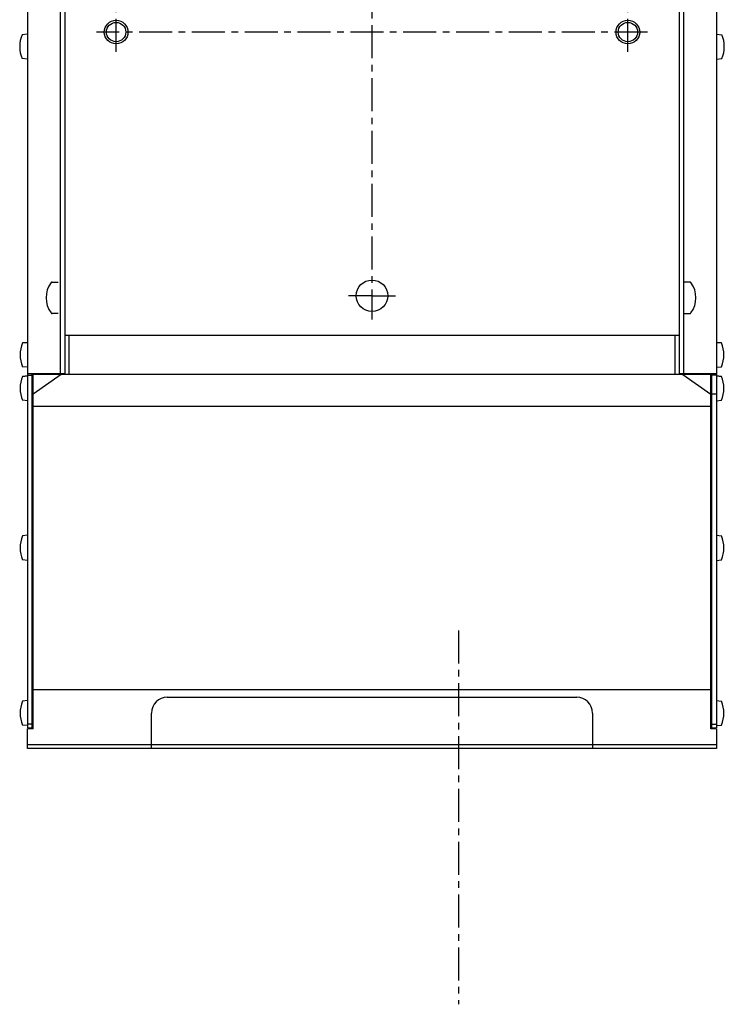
# Model space of a CAD drawing. Extents: x -1977 to 0, y -713 to 602.
# Tile 1 of 6: x -1977 to -1798, y -428 to -178. Entities that reach past the tile are written whole.
import ezdxf

# ---------------------------------------------------------------- set-up
doc = ezdxf.new("R2010")
doc.units = 0
doc.linetypes.add('CENTER', pattern=[13.421505, 8.388441, -1.677688, 1.677688, -1.677688])
doc.layers.get('0').update_dxf_attribs({"linetype": 'CONTINUOUS'})

msp = doc.modelspace()

# ---------------------------------------------------------------- linework, layer by layer
for p, q in [((-1974.88, 235.78), (-1974.88, -268.02)), ((-1799.88, 235.78), (-1799.88, -358.02)), ((-1966.58, 233.88), (-1966.58, -268.02)), ((-1965.38, 234.58), (-1965.38, -258.22)), ((-1965.38, 234.58), (-1965.38, -268.22)), ((-1809.38, 234.58), (-1809.38, -268.22)), ((-1808.18, -268.02), (-1808.18, 234.38)), ((-1974.88, 228.62), (-1974.88, -358.02)), ((-1974.99, -181.77), (-1976.28, -181.89)), ((-1799.77, -181.77), (-1798.48, -181.89)), ((-1974.99, -188.07), (-1976.28, -187.96)), ((-1799.77, -188.07), (-1798.48, -187.96)), ((-1968.62, -244.72), (-1967.08, -244.72)), ((-1806.63, -244.72), (-1808.18, -244.72)), ((-1967.08, -252.72), (-1968.62, -252.72)), ((-1808.18, -252.72), (-1806.63, -252.72)), ((-1974.89, -260.07), (-1976.18, -260.19)), ((-1976.18, -260.19), (-1974.89, -260.07)), ((-1965.38, -258.22), (-1809.38, -258.22)), ((-1964.38, -258.22), (-1964.38, -268.22)), ((-1810.38, -268.22), (-1810.38, -258.22)), ((-1799.87, -260.07), (-1798.58, -260.19)), ((-1798.58, -260.19), (-1799.87, -260.07)), ((-1974.89, -266.37), (-1976.18, -266.26)), ((-1799.87, -266.37), (-1798.58, -266.26)), ((-1974.89, -268.57), (-1976.18, -268.69)), ((-1976.18, -268.69), (-1974.89, -268.57)), ((-1965.38, -268.02), (-1974.88, -268.02)), ((-1974.88, -268.42), (-1973.48, -268.42)), ((-1973.68, -268.22), (-1973.68, -268.02)), ((-1801.08, -268.22), (-1973.68, -268.22)), ((-1973.68, -358.02), (-1973.68, -268.42)), ((-1973.48, -358.22), (-1973.48, -268.22)), ((-1966.38, -268.22), (-1973.48, -273.22)), ((-1799.88, -268.02), (-1809.38, -268.02)), ((-1808.38, -268.22), (-1801.28, -273.22)), ((-1807.38, -268.02), (-1807.38, -268.22)), ((-1801.28, -358.22), (-1801.28, -268.22)), ((-1799.88, -268.42), (-1801.28, -268.42)), ((-1801.08, -268.02), (-1801.08, -268.22)), ((-1801.08, -358.02), (-1801.08, -268.42)), ((-1799.87, -268.57), (-1798.58, -268.69)), ((-1798.58, -268.69), (-1799.87, -268.57)), ((-1974.89, -274.87), (-1976.18, -274.76)), ((-1801.08, -273.11), (-1799.88, -273.11)), ((-1799.87, -274.87), (-1798.58, -274.76)), ((-1973.48, -276.22), (-1801.28, -276.22)), ((-1973.48, -285.32), (-1973.68, -285.32)), ((-1801.08, -285.32), (-1801.28, -285.32)), ((-1973.68, -296.12), (-1973.48, -296.12)), ((-1973.48, -305.12), (-1973.68, -305.12)), ((-1974.89, -309.07), (-1976.18, -309.19)), ((-1799.87, -309.07), (-1798.58, -309.19)), ((-1974.89, -315.43), (-1976.18, -315.32)), ((-1799.87, -315.43), (-1798.58, -315.32)), ((-1973.48, -348.22), (-1801.28, -348.22)), ((-1974.89, -351.07), (-1976.18, -351.19)), ((-1939.38, -350.22), (-1835.38, -350.22)), ((-1799.87, -351.07), (-1798.58, -351.19)), ((-1943.38, -363.22), (-1943.38, -354.22)), ((-1831.38, -354.22), (-1831.38, -363.22)), ((-1974.89, -357.43), (-1976.18, -357.32)), ((-1973.68, -357.02), (-1974.88, -357.02)), ((-1801.08, -357.02), (-1799.88, -357.02)), ((-1799.87, -357.43), (-1798.58, -357.32)), ((-1974.88, -358.02), (-1973.48, -358.02)), ((-1973.48, -358.22), (-1974.88, -358.22)), ((-1974.88, -363.22), (-1974.88, -358.22)), ((-1801.28, -358.02), (-1799.88, -358.02)), ((-1799.88, -358.22), (-1801.28, -358.22)), ((-1799.88, -358.22), (-1799.88, -363.22)), ((-1974.88, -362.22), (-1799.88, -362.22)), ((-1799.88, -363.22), (-1974.88, -363.22))]:
    msp.add_line(p, q)
at = {"color": 4, "linetype": 'CENTER'}
for p, q in [((-1887.38, 236.58), (-1887.38, -254.22)), ((-1952.38, -186.22), (-1952.38, 183.78)), ((-1822.38, -186.22), (-1822.38, 183.78)), ((-1817.38, -181.22), (-1957.38, -181.22)), ((-1887.38, -248.22), (-1893.38, -248.22)), ((-1887.38, -248.22), (-1881.38, -248.22)), ((-1865.38, -333.22), (-1865.38, -428.22))]:
    msp.add_line(p, q, dxfattribs=at)
at = {"color": 2}
for centre in [(-1952.38, -181.22), (-1822.38, -181.22)]:
    msp.add_circle(centre, 3, dxfattribs=at)
for centre, radius in [((-1952.38, -181.22), 2.46), ((-1822.38, -181.22), 2.46), ((-1887.38, -248.22), 4)]:
    msp.add_circle(centre, radius)
for centre, radius, start, end in [((-1968.89, -184.92), 7.99, 157.6497, 202.3503), ((-1805.87, -184.92), 7.99, 337.6497, 22.3503), ((-1963.68, -248.72), 6.5, 143.6416, 216.3584), ((-1968.62, -245.08), 0.36, 90, 143.6416), ((-1806.63, -245.08), 0.36, 36.3584, 90), ((-1811.58, -248.72), 6.5, 323.6416, 36.3584), ((-1968.62, -252.36), 0.36, 216.3584, 270), ((-1806.63, -252.36), 0.36, 270, 323.6416), ((-1968.79, -263.22), 7.99, 157.6497, 202.3503), ((-1805.97, -263.22), 7.99, 337.6497, 22.3503), ((-1968.79, -271.72), 7.99, 157.6497, 202.3503), ((-1805.97, -271.72), 7.99, 337.6497, 22.3503), ((-1968.79, -312.28), 7.99, 157.6497, 202.3503), ((-1805.97, -312.28), 7.99, 337.6497, 22.3503), ((-1968.79, -354.28), 7.99, 157.6497, 202.3503), ((-1939.38, -354.22), 4, 90, 180), ((-1835.38, -354.22), 4, 0, 90), ((-1805.97, -354.28), 7.99, 337.6497, 22.3503)]:
    msp.add_arc(centre, radius, start, end)

doc.saveas('drawing.dxf')
